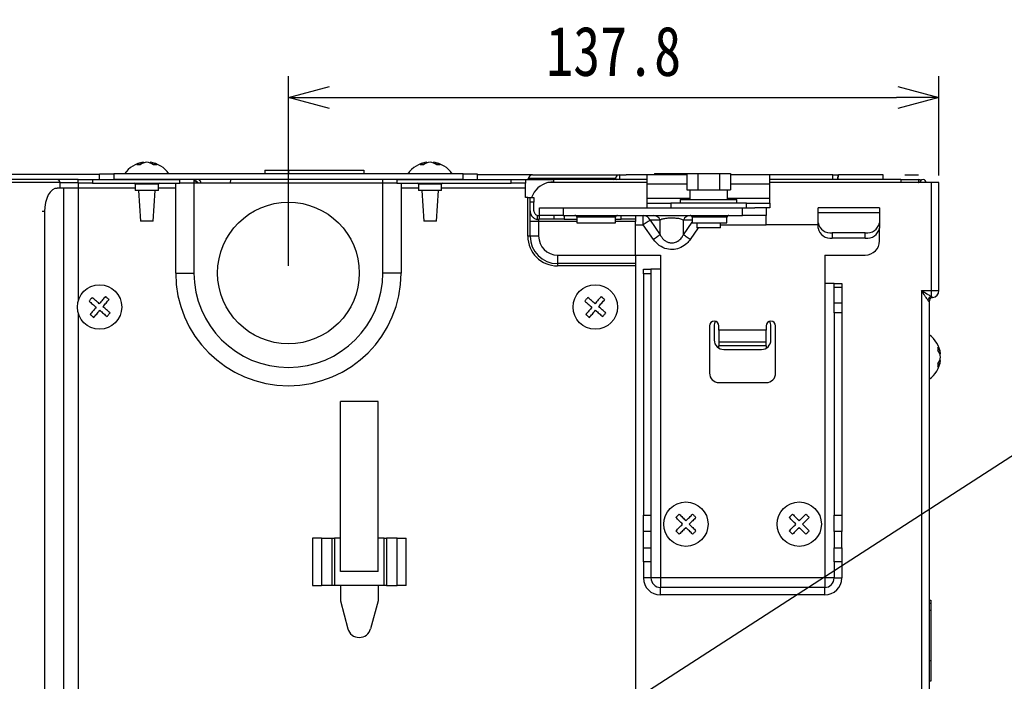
# Model space of a CAD drawing. Header units: millimetres. Extents: x 25 to 1935, y 715 to 2336.
# Tile 80 of 252: x 845 to 915, y 1650 to 1696. Entities that reach past the tile are written whole.
import ezdxf

# ---------------------------------------------------------------- set-up
doc = ezdxf.new("R2010")
doc.units = ezdxf.units.MM
doc.header["$LTSCALE"] = 2
doc.layers.get('0').update_dxf_attribs({"color": 2})
doc.layers.add('DD0-1', color=4, linetype='Continuous')
doc.styles.add('FS2312', font='simsun.ttf', dxfattribs={"width": 0.8})
doc.dimstyles.get("Standard").update_dxf_attribs({"dimtxt": 3.5, "dimasz": 3, "dimexe": 1.5, "dimexo": 0.5, "dimgap": 1.5, "dimtad": 1, "dimdec": 1, "dimlfac": 5, "dimdsep": 46, "dimtxsty": 'FS2312', "dimblk1": 'OPEN', "dimblk2": 'OPEN', "dimsah": 1, "dimcen": 0, "dimclrd": 4, "dimclre": 4, "dimclrt": 4, "dimadec": 0, "dimazin": 0, "dimtfac": 1, "dimtdec": 1, "dimtmove": 1, "dimatfit": 3, "dimldrblk": 'OPEN', "dimfxl": 1, "dimtolj": 1, "dimtzin": 0, "dimarcsym": 1})
doc.dimstyles.new('副本 STANDARD', dxfattribs={"dimtxt": 3.5, "dimasz": 3, "dimexe": 1.5, "dimexo": 0.5, "dimgap": 1.5, "dimtad": 1, "dimdec": 1, "dimlfac": 3, "dimdsep": 46, "dimtxsty": 'FS2312', "dimblk1": 'OPEN', "dimblk2": 'OPEN', "dimsah": 1, "dimcen": 0, "dimclrd": 4, "dimclre": 4, "dimclrt": 4, "dimadec": 0, "dimazin": 0, "dimtfac": 1, "dimtdec": 1, "dimtmove": 1, "dimatfit": 3, "dimldrblk": 'OPEN', "dimfxl": 1, "dimtolj": 1, "dimtzin": 0, "dimarcsym": 1})

# ---------------------------------------------------------------- blocks, each defined once
blk = doc.blocks.new('_OPEN')
at = {"color": 0}
for p, q in [((-0.966, 0.259), (0, 0)), ((0, 0), (-1, 0)), ((0, 0), (-0.966, -0.259))]:
    blk.add_line(p, q, dxfattribs=at)
blk = doc.blocks.new('*D120')
at = {"color": 4, "lineweight": -2, "transparency": 16777216}
for p, q in [((864.245, 1678.895), (864.245, 1692.283)), ((910.178, 1685.278), (910.178, 1692.283)), ((867.245, 1690.783), (907.178, 1690.783))]:
    blk.add_line(p, q, dxfattribs=at)
at = {"layer": 'Defpoints', "color": 0, "transparency": 16777216}
for p in [(910.178, 1690.783), (910.178, 1684.778), (864.245, 1678.395)]:
    blk.add_point(p, dxfattribs=at)
at = {"color": 4, "lineweight": -2, "transparency": 16777216, "xscale": 3, "yscale": 3, "zscale": 3, "rotation": 180}
blk.add_blockref('_OPEN', (864.245, 1690.783), dxfattribs=at)
at = {"color": 4, "lineweight": -2, "transparency": 16777216, "xscale": 3, "yscale": 3, "zscale": 3}
blk.add_blockref('_OPEN', (910.178, 1690.783), dxfattribs=at)
at = {"color": 4, "transparency": 16777216, "insert": (887.211, 1694.033), "char_height": 3.5, "attachment_point": 5, "style": 'FS2312'}
blk.add_mtext('\\A1;137.8', dxfattribs=at)

msp = doc.modelspace()

# ---------------------------------------------------------------- linework, layer by layer
at = {"color": 2, "linetype": 'Continuous', "lineweight": 30}
for p, q in [((854.009, 1686.214), (854.009, 1686.153)), ((854.48, 1686.214), (854.48, 1686.153)), ((874.009, 1686.214), (874.009, 1686.153)), ((874.48, 1686.214), (874.48, 1686.153)), ((850.911, 1685.362), (840.762, 1685.362)), ((850.911, 1684.995), (850.911, 1685.395)), ((850.911, 1685.395), (851.911, 1685.395)), ((851.911, 1685.395), (851.911, 1684.995)), ((876.578, 1685.395), (851.911, 1685.395)), ((862.578, 1685.662), (862.578, 1685.395)), ((862.578, 1685.662), (864.245, 1685.662)), ((864.245, 1685.662), (864.245, 1685.395)), ((864.245, 1685.662), (869.578, 1685.662)), ((869.578, 1685.662), (869.578, 1685.395)), ((876.578, 1684.995), (876.578, 1685.395)), ((876.578, 1685.395), (877.578, 1685.395)), ((877.578, 1685.395), (877.578, 1684.995)), ((881.487, 1685.328), (877.578, 1685.328)), ((881.487, 1685.328), (887.615, 1685.328)), ((887.615, 1685.328), (887.615, 1684.995)), ((887.615, 1685.328), (888.086, 1685.328)), ((889.578, 1685.328), (888.086, 1685.328)), ((892.372, 1685.328), (889.578, 1685.328)), ((889.578, 1684.662), (889.578, 1685.328)), ((890.087, 1685.428), (890.087, 1685.328)), ((890.087, 1685.428), (891.176, 1685.428)), ((891.176, 1685.428), (891.176, 1685.328)), ((891.176, 1685.428), (892.372, 1685.428)), ((892.372, 1685.428), (892.372, 1684.262)), ((892.372, 1685.428), (893.142, 1685.428)), ((893.142, 1685.428), (893.142, 1684.262)), ((893.142, 1685.428), (894.681, 1685.428)), ((894.681, 1685.428), (894.681, 1684.262)), ((894.681, 1685.428), (895.451, 1685.428)), ((895.451, 1685.428), (895.451, 1684.262)), ((898.245, 1685.328), (895.451, 1685.328)), ((898.245, 1684.662), (898.245, 1685.328)), ((902.688, 1685.328), (898.245, 1685.328)), ((902.682, 1684.995), (902.688, 1685.328)), ((902.688, 1685.328), (903.078, 1685.328)), ((903.072, 1684.995), (903.078, 1685.328)), ((906.245, 1685.328), (903.078, 1685.328)), ((906.245, 1684.995), (906.245, 1685.328)), ((847.922, 1684.995), (831.827, 1684.995)), ((848.105, 1684.778), (832.01, 1684.778)), ((849.411, 1684.995), (847.922, 1684.995)), ((848.105, 1684.778), (848.105, 1684.395)), ((848.105, 1684.778), (849.411, 1684.778)), ((849.411, 1684.728), (849.411, 1684.995)), ((849.411, 1684.995), (850.411, 1684.995)), ((850.411, 1684.728), (849.411, 1684.728)), ((849.411, 1684.728), (849.411, 1684.395)), ((850.411, 1684.995), (850.411, 1684.728)), ((850.411, 1684.995), (856.578, 1684.995)), ((850.411, 1684.728), (856.578, 1684.728)), ((876.578, 1684.995), (851.911, 1684.995)), ((853.428, 1684.662), (853.428, 1684.228)), ((855.061, 1684.662), (853.428, 1684.662)), ((855.061, 1684.228), (855.061, 1684.662)), ((856.287, 1678.395), (856.287, 1684.662)), ((856.578, 1684.728), (856.578, 1684.995)), ((857.578, 1684.728), (856.578, 1684.728)), ((857.578, 1684.995), (857.578, 1684.728)), ((857.58, 1684.928), (857.578, 1684.928)), ((857.578, 1684.728), (857.578, 1678.395)), ((870.911, 1684.728), (857.578, 1684.728)), ((860.167, 1684.728), (860.176, 1684.995)), ((870.911, 1684.728), (870.911, 1684.995)), ((870.911, 1678.395), (870.911, 1684.728)), ((871.911, 1684.728), (870.911, 1684.728)), ((871.911, 1684.995), (871.911, 1684.728)), ((871.911, 1684.995), (879.978, 1684.995)), ((871.911, 1684.728), (879.978, 1684.728)), ((872.202, 1684.662), (872.202, 1678.395)), ((873.428, 1684.662), (873.428, 1684.228)), ((875.061, 1684.662), (873.428, 1684.662)), ((875.061, 1684.228), (875.061, 1684.662)), ((879.978, 1684.728), (879.978, 1684.995)), ((879.978, 1684.995), (880.978, 1684.995)), ((880.978, 1684.728), (879.978, 1684.728)), ((880.978, 1684.995), (882.978, 1684.995)), ((880.978, 1684.995), (880.978, 1684.728)), ((880.978, 1684.395), (880.978, 1684.728)), ((887.309, 1685.078), (881.181, 1685.078)), ((881.181, 1685.078), (881.181, 1685.078)), ((887.309, 1685.078), (881.181, 1685.078)), ((882.978, 1684.828), (882.573, 1684.778)), ((889.578, 1684.778), (882.573, 1684.778)), ((889.578, 1684.995), (882.978, 1684.995)), ((882.978, 1684.828), (882.978, 1684.995)), ((887.309, 1685.078), (887.309, 1685.078)), ((887.309, 1685.078), (887.411, 1684.995)), ((887.411, 1684.995), (887.309, 1685.078)), ((889.578, 1683.662), (889.578, 1684.662)), ((892.372, 1684.662), (889.578, 1684.662)), ((898.245, 1684.662), (895.451, 1684.662)), ((907.478, 1684.995), (898.245, 1684.995)), ((907.478, 1684.778), (898.245, 1684.778)), ((898.245, 1683.662), (898.245, 1684.662)), ((907.478, 1684.995), (908.745, 1684.995)), ((907.478, 1684.995), (907.478, 1684.778)), ((909.645, 1684.778), (907.478, 1684.778)), ((908.745, 1684.995), (908.741, 1684.778)), ((908.741, 1684.795), (908.745, 1684.795)), ((908.745, 1684.795), (908.745, 1684.995)), ((909.645, 1677.162), (909.645, 1684.778)), ((910.178, 1684.778), (909.645, 1684.778)), ((910.178, 1677.162), (910.178, 1684.778)), ((847.753, 1684.395), (847.916, 1684.395)), ((848.363, 1684.395), (847.916, 1684.395)), ((848.363, 1684.395), (848.363, 1631.995)), ((849.406, 1684.395), (848.363, 1684.395)), ((849.411, 1684.395), (849.406, 1684.395)), ((849.406, 1684.395), (849.406, 1676.43)), ((853.428, 1684.395), (849.411, 1684.395)), ((855.061, 1684.228), (853.428, 1684.228)), ((853.654, 1684.228), (853.795, 1682.062)), ((854.695, 1682.062), (854.836, 1684.228)), ((856.287, 1684.395), (855.061, 1684.395)), ((873.428, 1684.395), (872.202, 1684.395)), ((875.061, 1684.228), (873.428, 1684.228)), ((873.654, 1684.228), (873.795, 1682.062)), ((874.695, 1682.062), (874.836, 1684.228)), ((880.978, 1684.395), (875.061, 1684.395)), ((880.978, 1683.728), (880.978, 1684.395)), ((892.372, 1684.262), (892.757, 1684.262)), ((892.578, 1684.262), (892.578, 1683.595)), ((892.757, 1684.262), (893.142, 1684.262)), ((893.142, 1684.262), (893.911, 1684.262)), ((893.911, 1684.262), (894.681, 1684.262)), ((894.681, 1684.262), (895.066, 1684.262)), ((895.066, 1684.262), (895.451, 1684.262)), ((895.245, 1683.595), (895.245, 1684.262)), ((881.145, 1683.728), (880.978, 1683.728)), ((881.145, 1680.995), (881.145, 1683.728)), ((881.145, 1683.728), (881.311, 1683.728)), ((881.311, 1683.728), (881.578, 1683.728)), ((881.311, 1683.395), (881.311, 1683.728)), ((881.578, 1683.395), (881.311, 1683.395)), ((881.311, 1682.789), (881.311, 1683.395)), ((881.578, 1683.728), (881.578, 1683.395)), ((881.578, 1682.789), (881.578, 1683.395)), ((889.578, 1683.328), (889.578, 1683.662)), ((892.578, 1683.662), (889.578, 1683.662)), ((889.578, 1682.995), (889.578, 1683.328)), ((889.578, 1683.328), (891.245, 1683.328)), ((891.245, 1683.328), (891.245, 1682.995)), ((896.578, 1683.328), (891.245, 1683.328)), ((891.911, 1683.595), (891.911, 1683.328)), ((891.911, 1683.595), (893.911, 1683.595)), ((893.911, 1683.595), (895.911, 1683.595)), ((898.245, 1683.662), (895.245, 1683.662)), ((895.911, 1683.328), (895.911, 1683.595)), ((896.578, 1682.995), (896.578, 1683.328)), ((896.578, 1683.328), (898.245, 1683.328)), ((898.245, 1683.328), (898.245, 1683.662)), ((898.245, 1683.328), (898.245, 1682.995)), ((847.028, 1682.728), (846.865, 1682.728)), ((847.028, 1682.728), (847.028, 1633.662)), ((881.311, 1682.028), (881.311, 1682.789)), ((881.842, 1682.167), (881.842, 1682.457)), ((881.911, 1682.453), (881.96, 1682.459)), ((881.96, 1682.459), (881.96, 1682.187)), ((881.978, 1682.462), (881.978, 1682.995)), ((881.978, 1682.995), (883.645, 1682.995)), ((883.645, 1682.462), (881.978, 1682.462)), ((881.978, 1682.462), (881.978, 1682.46)), ((883.019, 1682.195), (883.019, 1682.462)), ((883.645, 1682.995), (883.645, 1682.462)), ((883.645, 1682.995), (896.311, 1682.995)), ((883.645, 1682.462), (896.311, 1682.462)), ((883.726, 1682.462), (883.726, 1682.195)), ((887.745, 1682.195), (887.745, 1682.462)), ((888.745, 1682.462), (888.745, 1682.195)), ((889.301, 1681.795), (889.301, 1682.462)), ((896.311, 1682.462), (896.311, 1682.995)), ((896.311, 1682.995), (897.187, 1682.995)), ((897.978, 1682.462), (896.311, 1682.462)), ((898.245, 1682.995), (897.187, 1682.995)), ((897.978, 1682.995), (897.978, 1682.462)), ((897.978, 1681.795), (897.978, 1682.462)), ((901.645, 1682.644), (901.645, 1682.995)), ((905.978, 1682.995), (901.645, 1682.995)), ((905.978, 1682.644), (901.645, 1682.644)), ((901.645, 1681.943), (901.645, 1682.644)), ((905.978, 1682.995), (905.978, 1682.644)), ((905.978, 1682.644), (905.978, 1681.943)), ((854.695, 1682.062), (853.795, 1682.062)), ((874.695, 1682.062), (873.795, 1682.062)), ((881.911, 1682.028), (881.311, 1682.028)), ((881.311, 1680.995), (881.311, 1682.028)), ((881.96, 1682.187), (881.911, 1682.172)), ((881.911, 1682.172), (881.911, 1682.028)), ((881.911, 1682.028), (881.911, 1680.995)), ((884.611, 1682.028), (881.911, 1682.028)), ((883.019, 1682.195), (882.011, 1682.195)), ((883.726, 1682.195), (883.019, 1682.195)), ((883.726, 1682.195), (884.611, 1682.195)), ((884.611, 1682.328), (884.611, 1681.928)), ((887.345, 1682.328), (884.611, 1682.328)), ((884.611, 1681.928), (887.345, 1681.928)), ((887.345, 1681.928), (887.345, 1682.328)), ((887.345, 1682.195), (887.745, 1682.195)), ((888.745, 1682.028), (887.345, 1682.028)), ((888.745, 1682.195), (887.745, 1682.195)), ((888.745, 1682.195), (888.745, 1682.028)), ((888.745, 1679.662), (888.745, 1682.028)), ((888.745, 1681.795), (889.301, 1681.795)), ((890.012, 1680.767), (889.301, 1681.795)), ((890.489, 1682.125), (889.778, 1682.125)), ((889.778, 1682.125), (890.489, 1681.096)), ((890.489, 1681.096), (890.489, 1682.125)), ((892.134, 1681.096), (892.134, 1682.125)), ((892.745, 1682.125), (892.134, 1682.125)), ((892.134, 1681.096), (892.745, 1681.98)), ((892.745, 1682.328), (892.745, 1681.928)), ((895.211, 1682.328), (892.745, 1682.328)), ((892.745, 1681.928), (895.211, 1681.928)), ((893.078, 1681.928), (893.078, 1681.595)), ((894.745, 1681.595), (894.745, 1681.928)), ((894.745, 1681.795), (897.978, 1681.795)), ((895.211, 1681.928), (895.211, 1682.328)), ((901.645, 1681.795), (897.978, 1681.795)), ((901.645, 1681.566), (901.645, 1681.943)), ((905.978, 1681.943), (905.978, 1681.566)), ((893.183, 1681.595), (892.61, 1680.767)), ((894.745, 1681.595), (893.078, 1681.595)), ((904.978, 1681.236), (902.645, 1681.236)), ((902.645, 1681.236), (902.645, 1680.859)), ((904.978, 1680.859), (904.978, 1681.236)), ((905.978, 1680.662), (905.978, 1681.566)), ((881.311, 1680.995), (881.145, 1680.995)), ((881.911, 1680.995), (881.311, 1680.995)), ((904.978, 1680.859), (902.645, 1680.859)), ((883.245, 1679.662), (883.245, 1679.062)), ((883.245, 1679.662), (888.745, 1679.662)), ((888.745, 1679.662), (888.745, 1679.062)), ((888.745, 1679.662), (890.511, 1679.662)), ((890.511, 1679.662), (890.511, 1678.662)), ((902.111, 1679.662), (904.978, 1679.662)), ((902.111, 1679.662), (902.111, 1677.662)), ((888.745, 1679.062), (883.245, 1679.062)), ((883.245, 1679.062), (883.245, 1678.895)), ((888.745, 1679.062), (888.745, 1678.895)), ((856.287, 1678.395), (857.578, 1678.395)), ((872.202, 1678.395), (870.911, 1678.395)), ((888.745, 1678.895), (883.245, 1678.895)), ((888.745, 1678.895), (888.745, 1639.328)), ((889.311, 1678.662), (889.845, 1678.662)), ((889.311, 1678.328), (889.311, 1678.662)), ((889.845, 1678.328), (889.311, 1678.328)), ((889.311, 1678.328), (889.311, 1661.304)), ((889.845, 1678.662), (889.845, 1678.328)), ((890.511, 1678.662), (889.845, 1678.662)), ((889.845, 1678.328), (889.845, 1661.304)), ((890.511, 1678.662), (890.511, 1656.862)), ((902.111, 1677.662), (902.111, 1656.862)), ((902.778, 1677.662), (902.111, 1677.662)), ((902.778, 1677.662), (903.311, 1677.662)), ((902.778, 1677.369), (902.778, 1677.662)), ((903.311, 1677.662), (903.311, 1677.369)), ((903.311, 1677.369), (902.778, 1677.369)), ((902.778, 1676.288), (902.778, 1677.369)), ((903.311, 1677.369), (903.311, 1676.288)), ((908.945, 1677.162), (909.645, 1677.162)), ((908.945, 1677.162), (908.945, 1607.328)), ((909.645, 1677.162), (910.178, 1677.162)), ((909.645, 1676.736), (909.645, 1677.162)), ((902.778, 1676.288), (903.311, 1676.288)), ((902.778, 1675.581), (902.778, 1676.288)), ((903.311, 1676.288), (903.311, 1675.581)), ((909.478, 1676.368), (909.478, 1607.328)), ((849.406, 1675.56), (849.406, 1631.995)), ((903.311, 1675.581), (902.778, 1675.581)), ((902.778, 1675.581), (902.778, 1661.304)), ((903.311, 1675.581), (903.311, 1661.304)), ((893.978, 1674.662), (893.978, 1671.328)), ((894.311, 1674.662), (894.311, 1673.662)), ((894.645, 1674.359), (894.645, 1674.662)), ((897.978, 1674.359), (894.645, 1674.359)), ((894.645, 1674.359), (894.645, 1673.51)), ((897.978, 1674.662), (897.978, 1674.359)), ((897.978, 1673.51), (897.978, 1674.359)), ((898.311, 1673.662), (898.311, 1674.662)), ((898.645, 1671.328), (898.645, 1674.662)), ((897.978, 1673.51), (894.645, 1673.51)), ((894.645, 1673.51), (894.645, 1673.244)), ((897.978, 1673.244), (897.978, 1673.51)), ((897.978, 1673.244), (894.645, 1673.244)), ((894.645, 1673.084), (894.645, 1673.244)), ((894.978, 1672.995), (897.645, 1672.995)), ((897.978, 1673.244), (897.978, 1673.084)), ((910.297, 1672.697), (910.236, 1672.697)), ((910.297, 1672.226), (910.236, 1672.226)), ((894.645, 1670.662), (897.978, 1670.662)), ((870.578, 1669.328), (867.911, 1669.328)), ((867.911, 1657.328), (867.911, 1669.328)), ((870.578, 1657.328), (870.578, 1669.328)), ((889.311, 1661.304), (889.845, 1661.304)), ((889.311, 1660.15), (889.311, 1661.304)), ((889.845, 1661.304), (889.845, 1660.15)), ((902.778, 1661.304), (903.311, 1661.304)), ((902.778, 1660.15), (902.778, 1661.304)), ((903.311, 1661.304), (903.311, 1660.15)), ((889.845, 1660.15), (889.311, 1660.15)), ((889.311, 1658.995), (889.311, 1660.15)), ((889.845, 1660.15), (889.845, 1658.995)), ((903.311, 1660.15), (902.778, 1660.15)), ((902.778, 1660.15), (902.778, 1658.995)), ((903.311, 1658.995), (903.311, 1660.15)), ((865.937, 1659.662), (865.937, 1656.328)), ((866.572, 1659.662), (865.937, 1659.662)), ((866.572, 1659.662), (866.572, 1656.328)), ((866.572, 1659.662), (867.328, 1659.662)), ((867.328, 1656.328), (867.328, 1659.662)), ((867.328, 1659.662), (867.495, 1659.662)), ((867.495, 1659.662), (867.495, 1656.328)), ((867.911, 1659.662), (867.495, 1659.662)), ((870.995, 1659.662), (870.578, 1659.662)), ((870.995, 1656.328), (870.995, 1659.662)), ((870.995, 1659.662), (871.161, 1659.662)), ((871.161, 1659.662), (871.161, 1656.328)), ((871.917, 1659.662), (871.161, 1659.662)), ((871.917, 1656.328), (871.917, 1659.662)), ((871.917, 1659.662), (872.553, 1659.662)), ((872.553, 1656.328), (872.553, 1659.662)), ((889.311, 1658.995), (889.845, 1658.995)), ((889.311, 1657.995), (889.311, 1658.995)), ((889.845, 1658.995), (889.845, 1657.995)), ((902.778, 1658.995), (903.311, 1658.995)), ((902.778, 1657.995), (902.778, 1658.995)), ((903.311, 1658.995), (903.311, 1657.995)), ((889.311, 1657.995), (889.311, 1656.862)), ((889.845, 1657.995), (889.311, 1657.995)), ((889.845, 1657.995), (889.845, 1656.862)), ((903.311, 1657.995), (902.778, 1657.995)), ((902.778, 1657.995), (902.778, 1656.862)), ((903.311, 1657.995), (903.311, 1656.862)), ((870.578, 1657.328), (867.911, 1657.328)), ((889.845, 1656.862), (889.311, 1656.862)), ((890.511, 1656.862), (889.845, 1656.862)), ((902.111, 1656.862), (890.511, 1656.862)), ((890.511, 1656.862), (890.511, 1656.195)), ((902.778, 1656.862), (902.111, 1656.862)), ((902.111, 1656.862), (902.111, 1656.195)), ((902.778, 1656.862), (903.311, 1656.862)), ((865.937, 1656.328), (866.572, 1656.328)), ((867.328, 1656.328), (866.572, 1656.328)), ((867.495, 1656.328), (867.328, 1656.328)), ((870.995, 1656.328), (867.495, 1656.328)), ((867.911, 1656.328), (867.911, 1655.251)), ((870.578, 1656.328), (870.578, 1655.251)), ((871.161, 1656.328), (870.995, 1656.328)), ((871.161, 1656.328), (871.917, 1656.328)), ((872.553, 1656.328), (871.917, 1656.328)), ((890.511, 1655.662), (890.511, 1656.195)), ((902.111, 1656.195), (890.511, 1656.195)), ((902.111, 1655.662), (902.111, 1656.195)), ((902.111, 1655.662), (890.511, 1655.662)), ((867.911, 1655.251), (868.44, 1653.279)), ((870.578, 1655.251), (870.05, 1653.279)), ((909.611, 1655.278), (909.478, 1655.278)), ((909.611, 1655.054), (909.478, 1655.054)), ((909.611, 1655.278), (909.611, 1655.054)), ((909.653, 1655.252), (909.611, 1655.252)), ((909.653, 1655.248), (909.611, 1655.248)), ((909.611, 1655.054), (909.611, 1654.566)), ((909.611, 1654.566), (909.478, 1654.566)), ((909.611, 1654.566), (909.611, 1651.011)), ((909.611, 1651.011), (909.478, 1651.011)), ((909.611, 1651.011), (909.611, 1649.566)), ((909.611, 1649.566), (909.478, 1649.566)), ((909.611, 1649.566), (909.611, 1649.564))]:
    msp.add_line(p, q, dxfattribs=at)
at = {"color": 2, "linetype": 'Continuous', "lineweight": 30, "flags": 128}
for points in [[(903.02, 1684.995), (903.037, 1685.094), (903.068, 1685.267), (903.078, 1685.325)], [(908.94, 1684.958), (908.849, 1684.985), (908.745, 1684.995)], [(908.849, 1684.778), (908.81, 1684.789), (908.745, 1684.795)], [(847.916, 1684.395), (847.743, 1684.363), (847.576, 1684.268), (847.423, 1684.114), (847.288, 1683.907), (847.178, 1683.654), (847.096, 1683.366), (847.045, 1683.054), (847.028, 1682.728)], [(889.778, 1682.125), (889.738, 1682.097), (889.691, 1682.065), (889.637, 1682.027), (889.577, 1681.986), (889.512, 1681.941), (889.444, 1681.894), (889.373, 1681.845), (889.301, 1681.795)], [(890.489, 1681.096), (890.449, 1681.069), (890.402, 1681.036), (890.348, 1680.999), (890.288, 1680.957), (890.224, 1680.913), (890.155, 1680.866), (890.084, 1680.817), (890.012, 1680.767)], [(892.61, 1680.767), (892.538, 1680.817), (892.468, 1680.866), (892.399, 1680.913), (892.335, 1680.957), (892.275, 1680.999), (892.221, 1681.036), (892.174, 1681.069), (892.134, 1681.096)], [(850.386, 1676.663), (850.359, 1676.632), (850.332, 1676.6), (850.305, 1676.568), (850.278, 1676.537), (850.251, 1676.505), (850.224, 1676.473), (850.197, 1676.442), (850.17, 1676.41)], [(850.17, 1676.41), (850.23, 1676.359), (850.291, 1676.306), (850.353, 1676.253), (850.416, 1676.199), (850.481, 1676.144), (850.545, 1676.089), (850.611, 1676.033), (850.676, 1675.977)], [(850.893, 1676.23), (850.827, 1676.286), (850.762, 1676.342), (850.697, 1676.398), (850.633, 1676.452), (850.57, 1676.506), (850.508, 1676.56), (850.446, 1676.612), (850.386, 1676.663)], [(851.326, 1676.737), (851.275, 1676.677), (851.223, 1676.616), (851.169, 1676.553), (851.115, 1676.49), (851.061, 1676.426), (851.005, 1676.361), (850.949, 1676.296), (850.893, 1676.23)], [(851.146, 1676.013), (851.203, 1676.079), (851.258, 1676.144), (851.314, 1676.209), (851.369, 1676.273), (851.423, 1676.337), (851.476, 1676.399), (851.528, 1676.46), (851.58, 1676.52)], [(851.58, 1676.52), (851.548, 1676.547), (851.516, 1676.574), (851.485, 1676.601), (851.453, 1676.628), (851.421, 1676.656), (851.39, 1676.683), (851.358, 1676.71), (851.326, 1676.737)], [(885.386, 1676.663), (885.359, 1676.632), (885.332, 1676.6), (885.305, 1676.568), (885.278, 1676.537), (885.251, 1676.505), (885.224, 1676.473), (885.197, 1676.442), (885.17, 1676.41)], [(885.17, 1676.41), (885.23, 1676.359), (885.291, 1676.306), (885.353, 1676.253), (885.416, 1676.199), (885.481, 1676.144), (885.545, 1676.089), (885.611, 1676.033), (885.676, 1675.977)], [(885.893, 1676.23), (885.827, 1676.286), (885.762, 1676.342), (885.697, 1676.398), (885.633, 1676.452), (885.57, 1676.506), (885.508, 1676.56), (885.446, 1676.612), (885.386, 1676.663)], [(886.326, 1676.737), (886.275, 1676.677), (886.223, 1676.616), (886.169, 1676.553), (886.115, 1676.49), (886.061, 1676.426), (886.005, 1676.361), (885.949, 1676.296), (885.893, 1676.23)], [(886.146, 1676.013), (886.203, 1676.079), (886.258, 1676.144), (886.314, 1676.209), (886.369, 1676.273), (886.423, 1676.337), (886.476, 1676.399), (886.528, 1676.46), (886.58, 1676.52)], [(886.58, 1676.52), (886.548, 1676.547), (886.516, 1676.574), (886.485, 1676.601), (886.453, 1676.628), (886.421, 1676.656), (886.39, 1676.683), (886.358, 1676.71), (886.326, 1676.737)], [(850.676, 1675.977), (850.62, 1675.911), (850.564, 1675.846), (850.509, 1675.781), (850.454, 1675.717), (850.4, 1675.654), (850.347, 1675.591), (850.294, 1675.53), (850.243, 1675.47)], [(850.243, 1675.47), (850.275, 1675.443), (850.306, 1675.416), (850.338, 1675.389), (850.37, 1675.362), (850.402, 1675.335), (850.433, 1675.307), (850.465, 1675.28), (850.497, 1675.253)], [(850.497, 1675.253), (850.548, 1675.313), (850.6, 1675.375), (850.653, 1675.437), (850.708, 1675.5), (850.762, 1675.564), (850.818, 1675.629), (850.874, 1675.694), (850.93, 1675.76)], [(850.93, 1675.76), (850.996, 1675.704), (851.061, 1675.648), (851.126, 1675.593), (851.19, 1675.538), (851.253, 1675.484), (851.315, 1675.43), (851.376, 1675.378), (851.436, 1675.327)], [(851.653, 1675.58), (851.593, 1675.631), (851.532, 1675.684), (851.47, 1675.737), (851.406, 1675.791), (851.342, 1675.846), (851.277, 1675.901), (851.212, 1675.957), (851.146, 1676.013)], [(851.436, 1675.327), (851.463, 1675.358), (851.491, 1675.39), (851.518, 1675.422), (851.545, 1675.453), (851.572, 1675.485), (851.599, 1675.517), (851.626, 1675.549), (851.653, 1675.58)], [(885.676, 1675.977), (885.62, 1675.911), (885.564, 1675.846), (885.509, 1675.781), (885.454, 1675.717), (885.4, 1675.654), (885.347, 1675.591), (885.294, 1675.53), (885.243, 1675.47)], [(885.243, 1675.47), (885.275, 1675.443), (885.306, 1675.416), (885.338, 1675.389), (885.37, 1675.362), (885.402, 1675.335), (885.433, 1675.307), (885.465, 1675.28), (885.497, 1675.253)], [(885.497, 1675.253), (885.548, 1675.313), (885.6, 1675.375), (885.653, 1675.437), (885.707, 1675.5), (885.762, 1675.564), (885.818, 1675.629), (885.874, 1675.694), (885.93, 1675.76)], [(885.93, 1675.76), (885.996, 1675.704), (886.061, 1675.648), (886.126, 1675.593), (886.19, 1675.538), (886.253, 1675.484), (886.315, 1675.43), (886.376, 1675.378), (886.436, 1675.327)], [(886.653, 1675.58), (886.593, 1675.631), (886.532, 1675.684), (886.47, 1675.737), (886.406, 1675.791), (886.342, 1675.846), (886.277, 1675.901), (886.212, 1675.957), (886.146, 1676.013)], [(886.436, 1675.327), (886.463, 1675.358), (886.491, 1675.39), (886.518, 1675.422), (886.545, 1675.453), (886.572, 1675.485), (886.599, 1675.517), (886.626, 1675.549), (886.653, 1675.58)], [(891.604, 1661.133), (891.634, 1661.163), (891.663, 1661.192), (891.693, 1661.221), (891.722, 1661.251), (891.752, 1661.28), (891.781, 1661.31), (891.811, 1661.339), (891.84, 1661.369)], [(892.076, 1660.662), (892.015, 1660.723), (891.954, 1660.784), (891.893, 1660.844), (891.834, 1660.904), (891.775, 1660.962), (891.717, 1661.02), (891.66, 1661.077), (891.604, 1661.133)], [(891.84, 1661.369), (891.896, 1661.313), (891.953, 1661.256), (892.011, 1661.198), (892.07, 1661.139), (892.129, 1661.08), (892.189, 1661.019), (892.25, 1660.959), (892.311, 1660.897)], [(892.311, 1660.897), (892.373, 1660.959), (892.433, 1661.019), (892.494, 1661.08), (892.553, 1661.139), (892.612, 1661.198), (892.67, 1661.256), (892.727, 1661.313), (892.783, 1661.369)], [(893.019, 1661.133), (892.963, 1661.077), (892.906, 1661.02), (892.848, 1660.962), (892.789, 1660.904), (892.729, 1660.844), (892.669, 1660.784), (892.608, 1660.723), (892.547, 1660.662)], [(892.783, 1661.369), (892.812, 1661.339), (892.842, 1661.31), (892.871, 1661.28), (892.901, 1661.251), (892.93, 1661.221), (892.96, 1661.192), (892.989, 1661.163), (893.019, 1661.133)], [(899.604, 1661.133), (899.634, 1661.163), (899.663, 1661.192), (899.693, 1661.221), (899.722, 1661.251), (899.752, 1661.28), (899.781, 1661.31), (899.811, 1661.339), (899.84, 1661.369)], [(900.076, 1660.662), (900.015, 1660.723), (899.954, 1660.784), (899.894, 1660.844), (899.834, 1660.904), (899.775, 1660.962), (899.717, 1661.02), (899.66, 1661.077), (899.604, 1661.133)], [(899.84, 1661.369), (899.896, 1661.313), (899.953, 1661.256), (900.011, 1661.198), (900.07, 1661.139), (900.129, 1661.08), (900.189, 1661.019), (900.25, 1660.959), (900.311, 1660.897)], [(900.311, 1660.897), (900.373, 1660.959), (900.433, 1661.019), (900.494, 1661.08), (900.553, 1661.139), (900.612, 1661.198), (900.67, 1661.256), (900.727, 1661.313), (900.783, 1661.369)], [(901.019, 1661.133), (900.963, 1661.077), (900.906, 1661.02), (900.848, 1660.962), (900.789, 1660.904), (900.729, 1660.844), (900.669, 1660.784), (900.608, 1660.723), (900.547, 1660.662)], [(900.783, 1661.369), (900.812, 1661.339), (900.842, 1661.31), (900.871, 1661.28), (900.901, 1661.251), (900.93, 1661.221), (900.96, 1661.192), (900.989, 1661.163), (901.019, 1661.133)], [(891.604, 1660.19), (891.66, 1660.246), (891.717, 1660.303), (891.775, 1660.361), (891.834, 1660.42), (891.893, 1660.48), (891.954, 1660.54), (892.015, 1660.601), (892.076, 1660.662)], [(891.84, 1659.955), (891.811, 1659.984), (891.781, 1660.013), (891.752, 1660.043), (891.722, 1660.072), (891.693, 1660.102), (891.663, 1660.131), (891.634, 1660.161), (891.604, 1660.19)], [(892.311, 1660.426), (892.25, 1660.365), (892.189, 1660.304), (892.129, 1660.244), (892.07, 1660.184), (892.011, 1660.125), (891.953, 1660.067), (891.896, 1660.01), (891.84, 1659.955)], [(892.783, 1659.955), (892.727, 1660.01), (892.67, 1660.067), (892.612, 1660.125), (892.553, 1660.184), (892.494, 1660.244), (892.433, 1660.304), (892.373, 1660.365), (892.311, 1660.426)], [(892.547, 1660.662), (892.608, 1660.601), (892.669, 1660.54), (892.729, 1660.48), (892.789, 1660.42), (892.848, 1660.361), (892.906, 1660.303), (892.963, 1660.246), (893.019, 1660.19)], [(893.019, 1660.19), (892.989, 1660.161), (892.96, 1660.131), (892.93, 1660.102), (892.901, 1660.072), (892.871, 1660.043), (892.842, 1660.013), (892.812, 1659.984), (892.783, 1659.955)], [(899.604, 1660.19), (899.66, 1660.246), (899.717, 1660.303), (899.775, 1660.361), (899.834, 1660.42), (899.894, 1660.48), (899.954, 1660.54), (900.015, 1660.601), (900.076, 1660.662)], [(899.84, 1659.955), (899.811, 1659.984), (899.781, 1660.013), (899.752, 1660.043), (899.722, 1660.072), (899.693, 1660.102), (899.663, 1660.131), (899.634, 1660.161), (899.604, 1660.19)], [(900.311, 1660.426), (900.25, 1660.365), (900.189, 1660.304), (900.129, 1660.244), (900.07, 1660.184), (900.011, 1660.125), (899.953, 1660.067), (899.896, 1660.01), (899.84, 1659.955)], [(900.783, 1659.955), (900.727, 1660.01), (900.67, 1660.067), (900.612, 1660.125), (900.553, 1660.184), (900.494, 1660.244), (900.433, 1660.304), (900.373, 1660.365), (900.311, 1660.426)], [(900.547, 1660.662), (900.608, 1660.601), (900.669, 1660.54), (900.729, 1660.48), (900.789, 1660.42), (900.848, 1660.361), (900.906, 1660.303), (900.963, 1660.246), (901.019, 1660.19)], [(901.019, 1660.19), (900.989, 1660.161), (900.96, 1660.131), (900.93, 1660.102), (900.901, 1660.072), (900.871, 1660.043), (900.842, 1660.013), (900.812, 1659.984), (900.783, 1659.955)]]:
    msp.add_lwpolyline(points, dxfattribs=at)
at = {"color": 2, "linetype": 'Continuous', "lineweight": 30}
for centre, radius in [((864.245, 1678.395), 5), ((850.911, 1675.995), 1.567), ((885.911, 1675.995), 1.567), ((892.311, 1660.662), 1.567), ((900.311, 1660.662), 1.567)]:
    msp.add_circle(centre, radius, dxfattribs=at)
for centre, radius, start, end in [((854.245, 1684.339), 1.889, 97.16656, 146.01835), ((854.151, 1685.17), 1.053, 97.72145, 125.5863), ((853.655, 1685.184), 0.85, 82.03487, 97.96513), ((854.386, 1685.17), 1.053, 97.72154, 125.58703), ((854.103, 1685.17), 1.053, 54.41196, 82.27947), ((854.245, 1684.339), 1.889, 33.98165, 82.83344), ((854.339, 1685.17), 1.053, 54.41297, 82.27846), ((854.834, 1685.184), 0.851, 82.03517, 97.96483), ((874.245, 1684.339), 1.889, 97.16656, 146.01835), ((874.151, 1685.17), 1.053, 97.72145, 125.5863), ((873.655, 1685.184), 0.851, 82.03517, 97.96483), ((874.386, 1685.17), 1.053, 97.72154, 125.58703), ((874.103, 1685.17), 1.053, 54.41196, 82.27947), ((874.245, 1684.339), 1.889, 33.98165, 82.83344), ((874.339, 1685.17), 1.053, 54.41297, 82.27846), ((874.834, 1685.184), 0.851, 82.03517, 97.96483), ((881.52, 1684.975), 0.355, 95.39368, 163.06923), ((887.649, 1684.975), 0.355, 95.39298, 163.06993), ((847.904, 1684.794), 0.202, 355.639, 84.84278), ((853.361, 1684.662), 0.0667, 0, 90), ((855.128, 1684.662), 0.0667, 90, 180), ((857.567, 1684.728), 0.2, 0, 86.93427), ((857.58, 1684.595), 0.333, 23.57818, 90), ((857.58, 1684.595), 0.533, 14.47751, 48.59038), ((873.361, 1684.662), 0.0667, 0, 90), ((875.128, 1684.662), 0.0667, 90, 180), ((881.065, 1685.114), 0.121, 280.1007, 342.7006), ((882.978, 1683.162), 1.667, 104.06987, 160.12313), ((887.194, 1685.114), 0.121, 280.09556, 342.71173), ((909.061, 1684.778), 0.217, 0, 180), ((909.061, 1684.778), 0.0167, 0, 180), ((882.011, 1682.028), 0.433, 90, 96.7835), ((884.478, 1682.328), 0.133, 0, 90), ((887.478, 1682.328), 0.133, 90, 180), ((889.276, 1681.921), 0.542, 22.12755, 87.33716), ((889.987, 1681.921), 0.542, 22.12566, 87.33793), ((892.635, 1681.921), 0.542, 92.66207, 157.87434), ((892.611, 1682.328), 0.133, 0, 90), ((895.345, 1682.328), 0.133, 90, 180), ((882.011, 1682.028), 0.167, 90, 107.88496), ((902.52, 1682.12), 0.893, 191.42239, 278.04898), ((905.103, 1682.12), 0.893, 261.95124, 348.57792), ((902.52, 1681.743), 0.893, 191.42239, 278.04898), ((905.103, 1681.743), 0.893, 261.95124, 348.57792), ((883.245, 1680.995), 2.1, 180, 270), ((883.245, 1680.995), 1.933, 180, 270), ((883.245, 1680.995), 1.333, 180, 270), ((904.978, 1680.662), 1, 270, 0), ((864.245, 1678.395), 7.958, 180, 0), ((864.245, 1678.395), 6.667, 180, 0), ((909.678, 1677.162), 0.5, 277.18076, 0), ((909.758, 1676.372), 0.381, 107.33774, 163.47632), ((909.778, 1676.368), 0.3, 97.18076, 180), ((894.311, 1674.662), 0.333, 90, 180), ((894.311, 1674.662), 0.333, 0, 90), ((894.978, 1674.662), 0.667, 151.04497, 180), ((898.311, 1674.662), 0.333, 90, 180), ((897.645, 1674.662), 0.667, 0, 28.95502), ((898.311, 1674.662), 0.333, 0, 90), ((894.978, 1673.662), 0.667, 180, 270), ((897.645, 1673.662), 0.667, 270, 0), ((908.422, 1672.462), 1.889, 7.16656, 56.01835), ((909.253, 1672.556), 1.053, 7.72285, 35.58572), ((909.267, 1673.051), 0.851, 352.04064, 7.95936), ((909.253, 1672.32), 1.053, 7.72285, 35.58572), ((908.422, 1672.462), 1.889, 303.98165, 352.83344), ((909.253, 1672.603), 1.053, 324.41515, 352.27669), ((909.253, 1672.368), 1.053, 324.41499, 352.27643), ((909.267, 1671.872), 0.851, 352.04064, 7.95936), ((894.645, 1671.328), 0.667, 180, 270), ((897.978, 1671.328), 0.667, 270, 0), ((890.511, 1656.862), 1.2, 180, 270), ((890.511, 1656.862), 0.667, 180, 270), ((902.111, 1656.862), 1.2, 270, 0), ((902.111, 1656.862), 0.667, 270, 0), ((869.245, 1653.495), 0.833, 195, 345)]:
    msp.add_arc(centre, radius, start, end, dxfattribs=at)
msp.add_ellipse((905.411, 1685.357), major_axis=(3.333, -0.029), ratio=0.003614, start_param=5.497882, end_param=6.283154, dxfattribs=at)
for points, knots in [([(857.567, 1684.928), (857.594, 1684.925), (857.646, 1684.919), (857.712, 1684.873), (857.758, 1684.807), (857.764, 1684.755), (857.767, 1684.728)], [0, 0, 0, 0, 0.2499887, 0.5000004, 0.7499988, 1, 1, 1, 1]), ([(881.311, 1682.789), (881.312, 1682.762), (881.316, 1682.667), (881.362, 1682.522), (881.47, 1682.361), (881.624, 1682.233), (881.765, 1682.178), (881.84, 1682.167), (881.842, 1682.167)], [0, 0, 0, 0, 0.091001, 0.322335, 0.501089, 0.741667, 0.991358, 1, 1, 1, 1]), ([(881.578, 1682.789), (881.581, 1682.758), (881.586, 1682.689), (881.629, 1682.602), (881.695, 1682.526), (881.766, 1682.479), (881.822, 1682.463), (881.842, 1682.457)], [0, 0, 0, 0, 0.202507, 0.45266, 0.617406, 0.862154, 1, 1, 1, 1]), ([(881.842, 1682.457), (881.858, 1682.455), (881.882, 1682.451), (881.904, 1682.453), (881.911, 1682.453)], [0, 0, 0, 0, 0.6499099, 1, 1, 1, 1]), ([(881.911, 1682.172), (881.898, 1682.169), (881.876, 1682.164), (881.852, 1682.166), (881.842, 1682.167)], [0, 0, 0, 0, 0.589946, 1, 1, 1, 1]), ([(892.134, 1682.125), (892.063, 1682.159), (891.954, 1682.211), (891.728, 1682.246), (891.521, 1682.263), (891.341, 1682.268), (891.119, 1682.264), (890.981, 1682.254), (890.785, 1682.23), (890.625, 1682.197), (890.53, 1682.146), (890.489, 1682.125)], [0, 0, 0, 0, 0.199289, 0.305035, 0.388689, 0.514732, 0.554622, 0.702312, 0.713063, 0.877196, 1, 1, 1, 1]), ([(890.489, 1681.096), (890.56, 1680.976), (890.669, 1680.792), (890.895, 1680.629), (891.102, 1680.54), (891.282, 1680.517), (891.504, 1680.538), (891.642, 1680.586), (891.837, 1680.702), (891.998, 1680.848), (892.093, 1681.022), (892.134, 1681.096)], [0, 0, 0, 0, 0.199287, 0.305036, 0.388689, 0.514732, 0.554621, 0.702312, 0.713063, 0.877193, 1, 1, 1, 1]), ([(892.61, 1680.767), (892.535, 1680.67), (892.356, 1680.441), (891.972, 1680.178), (891.478, 1680.031), (890.936, 1680.066), (890.399, 1680.306), (890.142, 1680.612), (890.012, 1680.767)], [0, 0, 0, 0, 0.119256, 0.283394, 0.444789, 0.614065, 0.804756, 1, 1, 1, 1]), ([(909.393, 1676.48), (909.391, 1676.483), (909.344, 1676.553), (909.272, 1676.661), (909.125, 1676.886), (909.026, 1677.037), (908.945, 1677.161), (908.945, 1677.162)], [0, 0, 0, 0, 0.01798, 0.382376, 0.486482, 0.996199, 1, 1, 1, 1]), ([(908.945, 1677.162), (908.946, 1677.161), (909.072, 1677.084), (909.226, 1676.989), (909.456, 1676.849), (909.568, 1676.781), (909.641, 1676.738), (909.645, 1676.736)], [0, 0, 0, 0, 0.003874, 0.513784, 0.61791, 0.982064, 1, 1, 1, 1]), ([(909.478, 1676.368), (909.477, 1676.369), (909.473, 1676.373), (909.45, 1676.4), (909.422, 1676.438), (909.406, 1676.46), (909.393, 1676.48)], [0, 0, 0, 0, 0.260385, 0.661271, 0.702305, 1, 1, 1, 1]), ([(909.645, 1676.736), (909.659, 1676.723), (909.695, 1676.691), (909.732, 1676.668), (909.738, 1676.666), (909.741, 1676.666)], [0, 0, 0, 0, 0.2717679, 0.7113327, 1, 1, 1, 1])]:
    msp.add_open_spline(points, degree=3, knots=knots, dxfattribs=at)

# ---------------------------------------------------------------- dimensions: what is measured, and where the dimension line sits
dim = msp.add_linear_dim(base=(910.178, 1690.783), p1=(864.245, 1678.395), p2=(910.178, 1684.778), dimstyle='副本 STANDARD')
dim.commit()
dim.dimension.update_dxf_attribs({"geometry": '*D120', "text_midpoint": (887.211, 1694.033)})

# ---------------------------------------------------------------- leaders
at = {"layer": 'DD0-1'}
msp.add_leader([(879.411, 1642.294), (941.751, 1682.579)], dimstyle='Standard', override={"dimgap": 1.5, "dimtad": 0}, dxfattribs=at)

doc.saveas('drawing.dxf')
